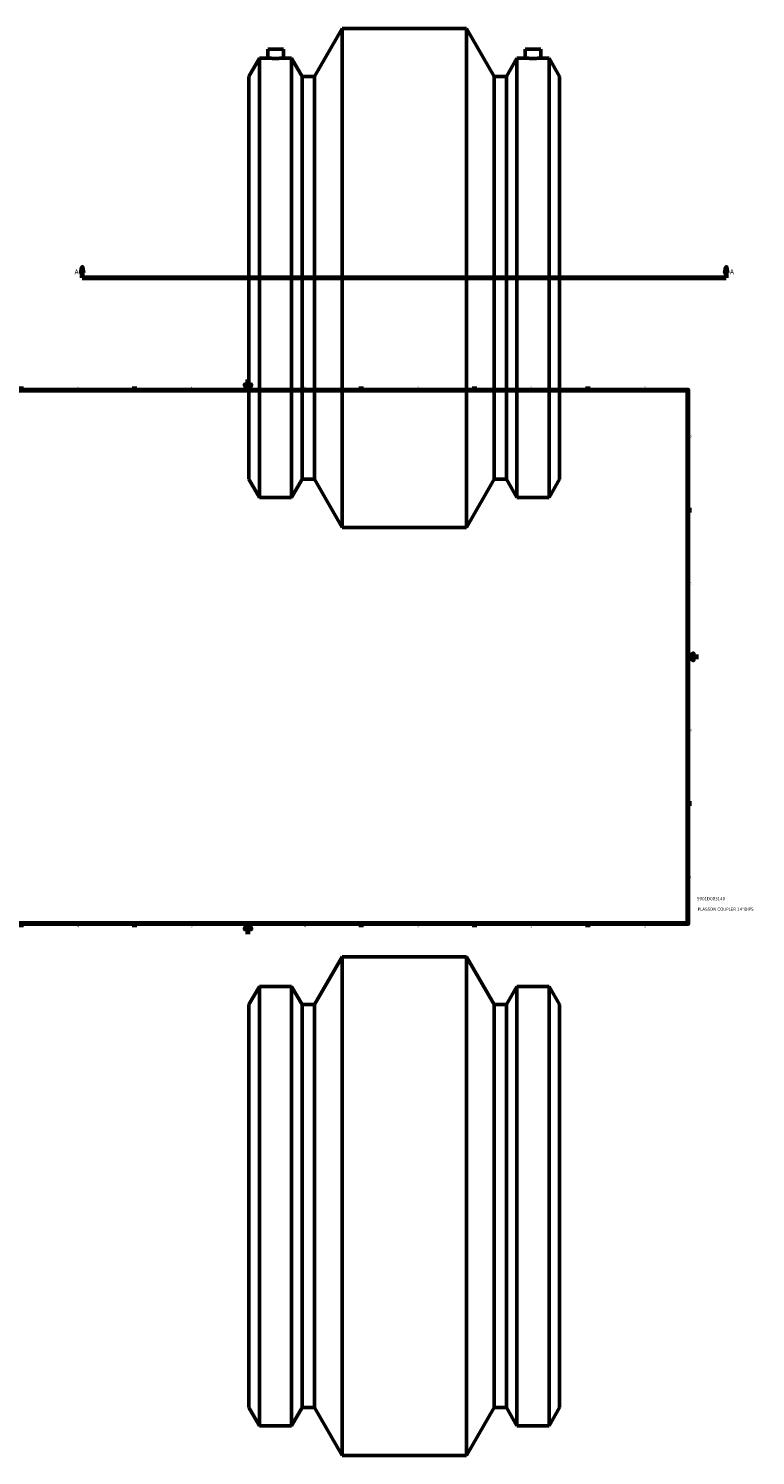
# Model space of a CAD drawing. Header units: inches. Extents: x -18 to 83, y -19 to 87.
# Tile 2 of 4: x 9 to 36, y -19 to 35. Entities that reach past the tile are written whole.
import ezdxf

# ---------------------------------------------------------------- set-up
doc = ezdxf.new("R2010")
doc.units = ezdxf.units.IN
doc.header["$MEASUREMENT"] = 0
for name, color, linetype, lineweight in [('Border (ANSI)', 7, 'Continuous', 70), ('Section Line (ANSI)', 7, 'Continuous', 70), ('Title (ANSI)', 7, 'Continuous', 50), ('Visible (ANSI)', 7, 'Continuous', 50)]:
    doc.layers.add(name, color=color, linetype=linetype, lineweight=lineweight)
doc.styles.add('Label Text (ANSI)', font='tahoma.ttf')
doc.styles.add('Note Text (ANSI)', font='tahoma.ttf')
doc.styles.add('Text Style29', font='tahoma.ttf')

# ---------------------------------------------------------------- blocks, each defined once
blk = doc.blocks.new('Borders Default Border')
at = {"layer": 'Border (ANSI)'}
for p, q in [((4.25, 21), (4.25, 21.134)), ((8.5, 21), (8.5, 21.134)), ((12.75, 21), (12.75, 21.134)), ((21.25, 21), (21.25, 21.134)), ((25.5, 21), (25.5, 21.134)), ((29.75, 21), (29.75, 21.134)), ((0.5, 16.5), (0.366, 16.5)), ((33.5, 16.5), (33.634, 16.5)), ((0.5, 5.5), (0.366, 5.5)), ((33.5, 5.5), (33.634, 5.5)), ((4.25, 1), (4.25, 0.866)), ((8.5, 1), (8.5, 0.866)), ((12.75, 1), (12.75, 0.866)), ((21.25, 1), (21.25, 0.866)), ((25.5, 1), (25.5, 0.866)), ((29.75, 1), (29.75, 0.866))]:
    blk.add_line(p, q, dxfattribs=at)
at = {"layer": 'Border (ANSI)', "flags": 128}
for points in [[(17, 21.4), (17, 21), (16.885, 21.2), (17.115, 21.2), (17, 21)], [(0.5, 1), (0.5, 21), (33.5, 21), (33.5, 1), (0.5, 1)], [(0.1, 11), (0.5, 11), (0.3, 11.115), (0.3, 10.885), (0.5, 11)], [(33.9, 11), (33.5, 11), (33.7, 11.115), (33.7, 10.885), (33.5, 11)], [(17, 0.6), (17, 1), (16.885, 0.8), (17.115, 0.8), (17, 1)]]:
    blk.add_lwpolyline(points, dxfattribs=at)
at = {"layer": 'Border (ANSI)', "color": 5, "true_color": 0x0000ff, "char_height": 0.0945, "attachment_point": 7, "style": 'Note Text (ANSI)'}
for s, insert in [('8', (2.094, 21.038)), ('7', (6.346, 21.04)), ('6', (10.595, 21.038)), ('5', (14.847, 21.038)), ('4', (19.092, 21.04)), ('3', (23.346, 21.038)), ('2', (27.596, 21.04)), ('1', (31.854, 21.04)), ('D', (0.378, 19.203)), ('D', (33.553, 19.203)), ('C', (0.378, 13.701)), ('C', (33.552, 13.701)), ('B', (0.384, 8.203)), ('B', (33.558, 8.203)), ('A', (0.373, 2.703)), ('A', (33.547, 2.703)), ('8', (2.094, 0.863)), ('7', (6.346, 0.866)), ('6', (10.595, 0.864)), ('5', (14.847, 0.864)), ('4', (19.092, 0.866)), ('3', (23.346, 0.864)), ('2', (27.596, 0.866)), ('1', (31.854, 0.866))]:
    blk.add_mtext(s, dxfattribs=dict(at, insert=insert))
blk = doc.blocks.new('Title Blocks ANSI - Large')
at = {"layer": 'Title (ANSI)', "color": 5, "true_color": 0x0000ff, "style": 'Text Style29'}
for tag, p in [('PART_NUMBER_001', (0.341, 0.873)), ('DESCRIPTION_001', (0.369, 0.481))]:
    blk.add_attdef(tag, p, '', height=0.12, dxfattribs=at)
blk = doc.blocks.new('2dTransSection0')
at = {"layer": 'Section Line (ANSI)', "linetype": 'Continuous'}
for p, q in [((10.785, 25.6), (10.745, 25.403)), ((10.745, 25.403), (10.824, 25.403)), ((10.785, 25.403), (10.785, 25.6)), ((10.824, 25.403), (10.785, 25.6)), ((10.785, 25.206), (10.785, 25.403)), ((10.785, 25.206), (11.146, 25.206)), ((34.578, 25.206), (34.939, 25.206)), ((34.939, 25.6), (34.899, 25.403)), ((34.899, 25.403), (34.978, 25.403)), ((34.939, 25.403), (34.939, 25.6)), ((34.978, 25.403), (34.939, 25.6)), ((34.939, 25.206), (34.939, 25.403))]:
    blk.add_line(p, q, dxfattribs=at)
at = {"layer": 'Section Line (ANSI)'}
blk.add_line((10.785, 25.206), (34.939, 25.206), dxfattribs=at)
at = {"layer": 'Section Line (ANSI)', "linetype": 'Continuous', "flags": 128}
for points in [[(10.824, 25.403), (10.785, 25.6), (10.745, 25.403), (10.824, 25.403)], [(34.978, 25.403), (34.939, 25.6), (34.899, 25.403), (34.978, 25.403)]]:
    blk.add_lwpolyline(points, dxfattribs=at)
at = {"layer": 'Section Line (ANSI)'}
for points in [[(10.824, 25.403), (10.785, 25.6), (10.745, 25.403), (10.824, 25.403)], [(34.978, 25.403), (34.939, 25.6), (34.899, 25.403), (34.978, 25.403)]]:
    blk.add_solid(points, dxfattribs=at)
at = {"layer": 'Section Line (ANSI)', "char_height": 0.18, "attachment_point": 7, "style": 'Label Text (ANSI)'}
for insert in [(10.495, 25.344), (35.075, 25.344)]:
    blk.add_mtext('A', dxfattribs=dict(at, insert=insert))

msp = doc.modelspace()

# ---------------------------------------------------------------- linework, layer by layer
at = {"layer": 'Visible (ANSI)'}
for p, q in [((19.493, 32.756), (20.532, 34.556)), ((20.532, 15.856), (20.532, 34.556)), ((20.532, 34.556), (25.192, 34.556)), ((25.192, 15.856), (25.192, 34.556)), ((26.231, 32.756), (25.192, 34.556)), ((17.739, 33.786), (18.33, 33.786)), ((17.739, 33.786), (17.739, 33.443)), ((18.33, 33.786), (18.33, 33.443)), ((27.985, 33.786), (27.394, 33.786)), ((27.394, 33.443), (27.394, 33.786)), ((27.985, 33.443), (27.985, 33.786)), ((17.037, 32.756), (17.433, 33.443)), ((17.433, 16.969), (17.433, 33.443)), ((17.433, 33.443), (17.739, 33.443)), ((18.33, 33.443), (18.636, 33.443)), ((18.636, 16.969), (18.636, 33.443)), ((19.032, 32.756), (18.636, 33.443)), ((26.692, 32.756), (27.088, 33.443)), ((27.088, 16.969), (27.088, 33.443)), ((27.088, 33.443), (27.394, 33.443)), ((27.985, 33.443), (28.291, 33.443)), ((28.291, 16.969), (28.291, 33.443)), ((28.687, 32.756), (28.291, 33.443)), ((17.037, 17.656), (17.037, 32.756)), ((19.032, 17.656), (19.032, 32.756)), ((19.032, 32.756), (19.493, 32.756)), ((19.493, 17.656), (19.493, 32.756)), ((26.231, 17.656), (26.231, 32.756)), ((26.231, 32.756), (26.692, 32.756)), ((26.692, 17.656), (26.692, 32.756)), ((28.687, 17.656), (28.687, 32.756)), ((17.037, 17.656), (17.433, 16.969)), ((19.032, 17.656), (18.636, 16.969)), ((19.032, 17.656), (19.493, 17.656)), ((19.493, 17.656), (20.532, 15.856)), ((26.231, 17.656), (25.192, 15.856)), ((26.231, 17.656), (26.692, 17.656)), ((26.692, 17.656), (27.088, 16.969)), ((28.687, 17.656), (28.291, 16.969)), ((17.433, 16.969), (18.636, 16.969)), ((27.088, 16.969), (28.291, 16.969)), ((20.532, 15.856), (25.192, 15.856)), ((19.493, -2.039), (20.532, -0.24)), ((20.532, -18.94), (20.532, -0.24)), ((20.532, -0.24), (25.192, -0.24)), ((25.192, -18.94), (25.192, -0.24)), ((26.231, -2.039), (25.192, -0.24)), ((17.037, -2.039), (17.433, -1.353)), ((17.433, -17.826), (17.433, -1.353)), ((17.433, -1.353), (18.636, -1.353)), ((18.636, -17.826), (18.636, -1.353)), ((19.032, -2.039), (18.636, -1.353)), ((26.692, -2.039), (27.088, -1.353)), ((27.088, -17.826), (27.088, -1.353)), ((27.088, -1.353), (28.291, -1.353)), ((28.291, -17.826), (28.291, -1.353)), ((28.687, -2.039), (28.291, -1.353)), ((17.037, -17.14), (17.037, -2.039)), ((19.032, -17.14), (19.032, -2.039)), ((19.032, -2.039), (19.493, -2.039)), ((19.493, -17.14), (19.493, -2.039)), ((26.231, -17.14), (26.231, -2.039)), ((26.231, -2.039), (26.692, -2.039)), ((26.692, -17.14), (26.692, -2.039)), ((28.687, -17.14), (28.687, -2.039)), ((17.037, -17.14), (17.433, -17.826)), ((19.032, -17.14), (18.636, -17.826)), ((19.032, -17.14), (19.493, -17.14)), ((19.493, -17.14), (20.532, -18.94)), ((26.231, -17.14), (25.192, -18.94)), ((26.231, -17.14), (26.692, -17.14)), ((26.692, -17.14), (27.088, -17.826)), ((28.687, -17.14), (28.291, -17.826)), ((17.433, -17.826), (18.636, -17.826)), ((27.088, -17.826), (28.291, -17.826)), ((20.532, -18.94), (25.192, -18.94))]:
    msp.add_line(p, q, dxfattribs=at)
for points, knots in [([(18.33, 33.443), (18.33, 33.443), (18.322, 33.442), (18.292, 33.441), (18.269, 33.441), (18.217, 33.439), (18.184, 33.439), (18.111, 33.438), (18.071, 33.437), (17.997, 33.437), (17.958, 33.438), (17.885, 33.439), (17.852, 33.439), (17.799, 33.441), (17.777, 33.441), (17.746, 33.442), (17.739, 33.443), (17.739, 33.443)], [1.130164, 1.130164, 1.130164, 1.130164, 1.412705, 1.412705, 1.695246, 1.695246, 1.977787, 1.977787, 2.260328, 2.260328, 2.542869, 2.542869, 2.82541, 2.82541, 3.107951, 3.107951, 3.390492, 3.390492, 3.390492, 3.390492]), ([(27.985, 33.443), (27.985, 33.443), (27.977, 33.442), (27.947, 33.441), (27.924, 33.441), (27.872, 33.439), (27.839, 33.439), (27.766, 33.438), (27.726, 33.437), (27.689, 33.437), (27.652, 33.437), (27.613, 33.438), (27.54, 33.439), (27.507, 33.439), (27.454, 33.441), (27.432, 33.441), (27.401, 33.442), (27.394, 33.443), (27.394, 33.443)], [3.390492, 3.390492, 3.390492, 3.390492, 3.673033, 3.673033, 3.955574, 3.955574, 4.238115, 4.238115, 4.520656, 4.520656, 4.520656, 4.803197, 4.803197, 5.085738, 5.085738, 5.368279, 5.368279, 5.65082, 5.65082, 5.65082, 5.65082])]:
    msp.add_open_spline(points, degree=3, knots=knots, dxfattribs=at)

# ---------------------------------------------------------------- block references
msp.add_blockref('Borders Default Border', (0, 0))
msp.add_blockref('Title Blocks ANSI - Large', (33.5, 1)).add_auto_attribs({'PART_NUMBER_001': '5901D003140', 'DESCRIPTION_001': "PLASSON COUPLER 14''DIPS"})
at = {"layer": 'Section Line (ANSI)'}
msp.add_blockref('2dTransSection0', (0, 0), dxfattribs=at)

doc.saveas('drawing.dxf')
